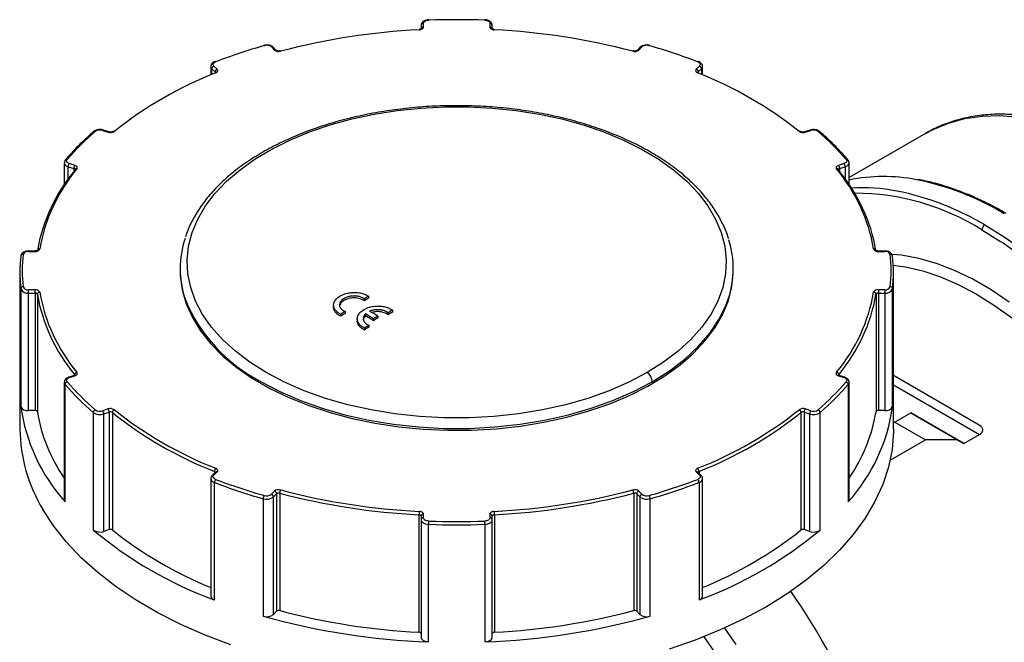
# Model space of a CAD drawing. Header units: inches. Extents: x 0 to 44, y 0 to 34.
# Tile 6 of 7: x 32.3 to 37.2, y 27.1 to 30.2. Entities that reach past the tile are written whole.
import ezdxf

# ---------------------------------------------------------------- set-up
doc = ezdxf.new("R2010")
doc.units = ezdxf.units.IN
doc.header["$LTSCALE"] = 4
doc.header["$MEASUREMENT"] = 0

msp = doc.modelspace()

# ---------------------------------------------------------------- linework, layer by layer
for p, q in [((34.2917, 30.1969), (34.2917, 30.1801)), ((34.3035, 30.1883), (34.3035, 30.2065)), ((34.6342, 30.2065), (34.6342, 30.1883)), ((34.646, 30.1803), (34.646, 30.1969)), ((33.5459, 30.0893), (33.5617, 30.0735)), ((33.57, 30.0722), (33.5542, 30.088)), ((33.5699, 30.0724), (33.57, 30.0722)), ((35.3835, 30.088), (35.3677, 30.0722)), ((35.3678, 30.0723), (35.3677, 30.0722)), ((35.376, 30.0735), (35.3918, 30.0893)), ((33.244, 29.9922), (33.244, 29.95)), ((33.2492, 29.9808), (33.265, 29.965)), ((33.2492, 29.9522), (33.2492, 29.9808)), ((33.2753, 29.9781), (33.2595, 29.9938)), ((35.6782, 29.9938), (35.6624, 29.9781)), ((35.6727, 29.965), (35.6885, 29.9808)), ((35.6885, 29.9808), (35.6885, 29.9522)), ((35.6937, 29.95), (35.6937, 29.9922)), ((33.265, 29.965), (33.265, 29.9617)), ((35.6727, 29.965), (35.6727, 29.9619)), ((32.7049, 29.6737), (32.7322, 29.6646)), ((32.7359, 29.6661), (32.7086, 29.6752)), ((36.2291, 29.6752), (36.2018, 29.6661)), ((36.2055, 29.6646), (36.2329, 29.6737)), ((36.8041, 29.6584), (36.4238, 29.4389)), ((32.5139, 29.5125), (32.5139, 29.4045)), ((32.5336, 29.4928), (32.561, 29.4837)), ((32.5336, 29.4327), (32.5336, 29.4928)), ((32.5669, 29.4992), (32.5395, 29.5083)), ((32.561, 29.4837), (32.561, 29.4689)), ((36.3982, 29.5083), (36.3709, 29.4992)), ((36.3768, 29.4837), (36.4041, 29.4928)), ((36.3768, 29.4837), (36.3768, 29.4689)), ((36.4041, 29.4928), (36.4041, 29.4327)), ((36.4238, 29.4045), (36.4238, 29.5125)), ((32.5673, 29.4794), (32.5673, 29.4794)), ((36.3704, 29.4794), (36.3705, 29.4793)), ((37.0857, 29.1787), (37.1789, 29.1212)), ((32.2973, 29.0478), (32.2958, 29.0301)), ((32.3681, 29.0731), (32.3365, 29.0731)), ((32.3365, 29.0731), (32.3365, 29.071)), ((32.3365, 29.071), (32.3681, 29.071)), ((32.3681, 29.0731), (32.3681, 29.071)), ((36.6012, 29.0731), (36.5696, 29.0731)), ((36.5696, 29.071), (36.5696, 29.0731)), ((36.5696, 29.071), (36.6012, 29.071)), ((36.6012, 29.071), (36.6012, 29.0731)), ((32.2927, 28.9659), (32.2927, 28.1879)), ((33.0909, 28.9848), (33.0909, 28.9755)), ((35.8468, 28.9755), (35.8468, 28.9848)), ((36.645, 28.1879), (36.645, 28.9659)), ((32.2972, 28.8849), (32.2972, 28.2998)), ((32.3681, 28.8801), (32.3365, 28.8801)), ((32.3365, 28.8636), (32.3365, 28.8801)), ((32.3365, 28.8636), (32.3681, 28.8636)), ((32.3365, 28.2785), (32.3365, 28.8636)), ((32.3681, 28.8636), (32.3681, 28.8801)), ((32.3681, 28.8636), (32.3681, 28.2785)), ((32.3798, 28.8574), (32.3798, 28.2723)), ((34.03, 28.8476), (34.03, 28.8379)), ((36.5579, 28.8574), (36.5579, 28.2723)), ((36.6012, 28.8801), (36.5696, 28.8801)), ((36.5696, 28.8801), (36.5696, 28.8636)), ((36.5696, 28.8636), (36.6012, 28.8636)), ((36.5696, 28.8636), (36.5696, 28.2785)), ((36.6012, 28.8801), (36.6012, 28.8636)), ((36.6012, 28.8636), (36.6012, 28.2785)), ((36.6405, 28.2998), (36.6405, 28.8849)), ((33.8554, 28.8034), (33.8554, 28.7916)), ((34.009, 28.8342), (34.009, 28.8245)), ((33.8915, 28.7583), (33.8915, 28.7486)), ((33.9126, 28.772), (33.9126, 28.7624)), ((34.0141, 28.7596), (34.0141, 28.75)), ((34.0756, 28.7493), (34.0756, 28.7396)), ((34.1273, 28.7653), (34.1273, 28.7556)), ((34.1484, 28.7786), (34.1484, 28.769)), ((33.9737, 28.7354), (33.9737, 28.7233)), ((34.0309, 28.7031), (34.0309, 28.6934)), ((34.0548, 28.7358), (34.0548, 28.7261)), ((34.0099, 28.6894), (34.0099, 28.6797)), ((32.5631, 28.4534), (32.5358, 28.4442)), ((32.5395, 28.4427), (32.5669, 28.4518)), ((32.5658, 28.4568), (32.5658, 28.4546)), ((36.3709, 28.4518), (36.3982, 28.4427)), ((36.3719, 28.4568), (36.3719, 28.4545)), ((36.4019, 28.4442), (36.3746, 28.4534)), ((36.3746, 28.4534), (36.3747, 28.4533)), ((37.0719, 28.2064), (36.645, 28.4529)), ((32.5139, 28.4193), (32.5139, 27.8342)), ((32.518, 27.8241), (32.518, 28.4092)), ((36.4197, 28.4092), (36.4197, 27.8241)), ((36.4238, 27.8342), (36.4238, 28.4193)), ((36.645, 28.4074), (37.0742, 28.1596)), ((32.3681, 28.2785), (32.3365, 28.2785)), ((32.6583, 28.2689), (32.6583, 27.6838)), ((32.7322, 28.2865), (32.7049, 28.2773)), ((32.7108, 28.2618), (32.7381, 28.2709)), ((32.7108, 27.6767), (32.7108, 28.2618)), ((32.7381, 28.2709), (32.7381, 27.6858)), ((32.7537, 28.2689), (32.7537, 27.6839)), ((36.184, 28.2689), (36.184, 27.6839)), ((36.1996, 28.2709), (36.227, 28.2618)), ((36.1996, 28.2709), (36.1996, 27.6858)), ((36.2329, 28.2773), (36.2055, 28.2865)), ((36.227, 28.2618), (36.227, 27.6767)), ((36.2794, 27.6838), (36.2794, 28.2689)), ((36.6012, 28.2785), (36.5696, 28.2785)), ((36.645, 28.2172), (36.7311, 28.2668)), ((36.9641, 28.1322), (36.731, 28.2668)), ((36.7311, 28.2668), (36.9955, 28.1141)), ((36.6523, 28.2214), (36.8045, 28.1335)), ((36.9955, 28.1141), (37.0742, 28.1596)), ((36.6281, 28.0316), (36.8045, 28.1335)), ((36.9955, 28.1141), (36.9641, 28.1322)), ((33.2669, 27.9717), (33.2511, 27.9559)), ((33.2595, 27.9572), (33.2753, 27.973)), ((33.2616, 27.9757), (33.2616, 27.9664)), ((33.267, 27.9718), (33.2669, 27.9717)), ((35.6624, 27.973), (35.6782, 27.9572)), ((35.6866, 27.9559), (35.6708, 27.9717)), ((35.6708, 27.9717), (35.6708, 27.9716)), ((35.6761, 27.9757), (35.6761, 27.9664)), ((33.244, 27.9396), (33.244, 27.3545)), ((33.2615, 27.3356), (33.2615, 27.9207)), ((35.6762, 27.9207), (35.6762, 27.3356)), ((35.6937, 27.3545), (35.6937, 27.9396)), ((33.5617, 27.8775), (33.5459, 27.8617)), ((33.5561, 27.8487), (33.5719, 27.8645)), ((33.5719, 27.8645), (33.5719, 27.2794)), ((33.5871, 27.8672), (33.5871, 27.2822)), ((35.3506, 27.8672), (35.3506, 27.2822)), ((35.3658, 27.8645), (35.3816, 27.8487)), ((35.3658, 27.8645), (35.3658, 27.2794)), ((35.3918, 27.8617), (35.376, 27.8775)), ((33.5046, 27.8397), (33.5046, 27.2546)), ((33.5561, 27.2636), (33.5561, 27.8487)), ((35.3816, 27.8487), (35.3816, 27.2636)), ((35.4331, 27.2546), (35.4331, 27.8397)), ((34.2809, 27.7599), (34.2809, 27.1748)), ((34.2917, 27.7531), (34.2917, 27.7349)), ((34.2917, 27.7349), (34.2917, 27.1498)), ((34.3035, 27.7445), (34.3035, 27.7628)), ((34.6342, 27.7628), (34.6342, 27.7445)), ((34.646, 27.7349), (34.646, 27.7531)), ((34.646, 27.1498), (34.646, 27.7349)), ((34.6568, 27.7599), (34.6568, 27.1748)), ((32.7381, 27.6858), (32.7108, 27.6767)), ((34.3285, 27.1271), (34.3285, 27.7122)), ((34.6092, 27.7122), (34.6092, 27.1271)), ((36.227, 27.6767), (36.1996, 27.6858)), ((33.5719, 27.2794), (33.5561, 27.2636)), ((35.3816, 27.2636), (35.3658, 27.2794))]:
    msp.add_line(p, q)
at = {"flags": 128}
for points in [[(34.3035, 30.2065), (34.304, 30.2095), (34.3054, 30.2123), (34.3078, 30.215), (34.311, 30.2174), (34.3148, 30.2194), (34.3193, 30.2209), (34.3242, 30.2219), (34.3293, 30.2224)], [(34.6084, 30.2224), (34.6135, 30.2219), (34.6184, 30.2209), (34.6229, 30.2194), (34.6268, 30.2174), (34.6299, 30.215), (34.6323, 30.2123), (34.6337, 30.2095), (34.6342, 30.2065)], [(34.282, 30.1747), (34.2818, 30.1758), (34.2816, 30.1765), (34.2814, 30.1768), (34.2814, 30.1768)], [(34.282, 30.1747), (34.2863, 30.1751), (34.2904, 30.176), (34.2941, 30.1774), (34.2973, 30.1791), (34.2999, 30.1811), (34.3019, 30.1833), (34.3031, 30.1857), (34.3035, 30.1883)], [(34.6342, 30.1883), (34.6346, 30.1857), (34.6358, 30.1833), (34.6378, 30.1811), (34.6404, 30.1791), (34.6436, 30.1774), (34.6473, 30.176), (34.6514, 30.1751), (34.6557, 30.1747)], [(34.6557, 30.1747), (34.6559, 30.1758), (34.6561, 30.1765), (34.6563, 30.1768), (34.6563, 30.1768)], [(33.5921, 30.068), (33.5911, 30.069), (33.5902, 30.0696), (33.5893, 30.0698), (33.589, 30.0697)], [(35.3457, 30.068), (35.3466, 30.069), (35.3476, 30.0696), (35.3484, 30.0698), (35.3487, 30.0697)], [(33.2595, 29.9938), (33.2573, 29.9966), (33.2561, 29.9995), (33.2558, 30.0025), (33.2565, 30.0054), (33.2582, 30.0083), (33.2607, 30.0109), (33.264, 30.0132), (33.268, 30.015)], [(33.2684, 29.9601), (33.2717, 29.9617), (33.2745, 29.9637), (33.2766, 29.9659), (33.2779, 29.9683), (33.2784, 29.9708), (33.2782, 29.9733), (33.2771, 29.9758), (33.2753, 29.9781)], [(35.6624, 29.9781), (35.6606, 29.9758), (35.6596, 29.9733), (35.6593, 29.9708), (35.6598, 29.9683), (35.6612, 29.9659), (35.6632, 29.9637), (35.666, 29.9617), (35.6693, 29.9601)], [(35.6697, 30.015), (35.6737, 30.0132), (35.677, 30.0109), (35.6796, 30.0083), (35.6812, 30.0054), (35.6819, 30.0025), (35.6816, 29.9995), (35.6804, 29.9966), (35.6782, 29.9938)], [(33.5192, 28.4684), (33.4386, 28.5193), (33.3662, 28.5741), (33.3024, 28.6323), (33.2479, 28.6937), (33.2031, 28.7575), (33.1682, 28.8234), (33.1436, 28.8909), (33.1295, 28.9593), (33.1259, 29.0282), (33.133, 29.097), (33.1506, 29.1651), (33.1787, 29.2321), (33.2169, 29.2974), (33.265, 29.3605), (33.3227, 29.4208), (33.3894, 29.478), (33.4646, 29.5315), (33.5477, 29.5809), (33.6382, 29.6259), (33.7351, 29.6661), (33.8379, 29.7011), (33.9457, 29.7308), (34.0576, 29.7548), (34.1728, 29.7729), (34.2903, 29.7851), (34.4092, 29.7913), (34.5285, 29.7913), (34.6474, 29.7851), (34.7649, 29.7729), (34.8801, 29.7548), (34.992, 29.7308), (35.0998, 29.7011), (35.2026, 29.6661), (35.2996, 29.6259), (35.39, 29.5809), (35.4731, 29.5315), (35.5484, 29.478), (35.615, 29.4208), (35.6727, 29.3605), (35.7208, 29.2974), (35.759, 29.2321), (35.7871, 29.1651), (35.8047, 29.097), (35.8118, 29.0282), (35.8082, 28.9593), (35.7941, 28.8909), (35.7695, 28.8234), (35.7347, 28.7575), (35.6898, 28.6937), (35.6353, 28.6323), (35.5716, 28.5741), (35.4991, 28.5193), (35.4185, 28.4684)], [(36.8041, 29.6584), (36.8427, 29.679), (36.9193, 29.7105), (37.0005, 29.7324), (37.086, 29.7446), (37.1753, 29.7471), (37.2678, 29.7399)], [(32.5395, 29.5083), (32.5353, 29.5101), (32.5317, 29.5122), (32.5289, 29.5147), (32.5269, 29.5175), (32.5259, 29.5204), (32.5258, 29.5234), (32.5267, 29.5264), (32.5286, 29.5292)], [(32.5765, 29.4817), (32.5779, 29.4841), (32.5786, 29.4865), (32.5785, 29.4891), (32.5776, 29.4915), (32.5759, 29.4938), (32.5735, 29.4959), (32.5704, 29.4978), (32.5669, 29.4992)], [(36.3709, 29.4992), (36.3673, 29.4978), (36.3642, 29.4959), (36.3618, 29.4938), (36.3601, 29.4915), (36.3592, 29.4891), (36.3591, 29.4865), (36.3598, 29.4841), (36.3612, 29.4817)], [(36.4091, 29.5292), (36.411, 29.5264), (36.4119, 29.5234), (36.4118, 29.5204), (36.4108, 29.5175), (36.4088, 29.5147), (36.406, 29.5122), (36.4024, 29.5101), (36.3982, 29.5083)], [(37.0996, 29.2028), (37.201, 29.1399), (37.3019, 29.0685), (37.4016, 28.9892), (37.4997, 28.9023), (37.5954, 28.8082), (37.6885, 28.7077), (37.7782, 28.6011), (37.8641, 28.4892), (37.9458, 28.3724), (38.0227, 28.2516), (38.0945, 28.1273), (38.1607, 28.0002), (38.221, 27.8711), (38.2749, 27.7407), (38.3224, 27.6097), (38.363, 27.4789), (38.3965, 27.3489), (38.4227, 27.2205), (38.4416, 27.0945), (38.453, 26.9715), (38.4568, 26.8522)], [(37.1789, 29.1212), (37.1861, 29.1164), (37.2859, 29.0458), (37.3846, 28.9673), (37.4816, 28.8812), (37.5764, 28.7882), (37.6685, 28.6886), (37.7573, 28.5832), (37.8424, 28.4724), (37.9232, 28.3568), (37.9993, 28.2372), (38.0704, 28.1142), (38.1359, 27.9884), (38.1955, 27.8607), (38.249, 27.7316), (38.2959, 27.602), (38.3361, 27.4725), (38.3693, 27.3438), (38.3953, 27.2168), (38.4139, 27.092), (38.4173, 27.0627)], [(37.2219, 28.8187), (37.1312, 28.8797), (37.0402, 28.9322), (36.9495, 28.976), (36.8597, 29.0106), (36.7714, 29.0359), (36.6853, 29.0517), (36.6375, 29.0564)], [(36.6441, 29.0026), (36.7044, 28.9942), (36.7906, 28.9743), (36.8786, 28.945), (36.9679, 28.9064), (37.0579, 28.8588), (37.1478, 28.8026), (37.2371, 28.7381)], [(33.0909, 28.9755), (33.0917, 28.9491), (33.1011, 28.879), (33.1212, 28.8095), (33.1519, 28.7414), (33.1929, 28.6752), (33.2439, 28.6112), (33.3044, 28.5502), (33.3741, 28.4924), (33.4523, 28.4385), (33.5385, 28.3887), (33.632, 28.3435), (33.7321, 28.3033), (33.8379, 28.2683), (33.9486, 28.2389), (34.0634, 28.2153), (34.1814, 28.1975), (34.3016, 28.1859), (34.4231, 28.1805), (34.545, 28.1813), (34.6663, 28.1882), (34.7861, 28.2014), (34.9034, 28.2206), (35.0172, 28.2457), (35.1268, 28.2766), (35.2312, 28.3129), (35.3297, 28.3544), (35.4214, 28.4007), (35.5057, 28.4516), (35.5818, 28.5065), (35.6493, 28.5651), (35.7075, 28.627), (35.756, 28.6915), (35.7945, 28.7583), (35.8225, 28.8268), (35.84, 28.8964), (35.8467, 28.9667), (35.8468, 28.9755)], [(32.2959, 28.8979), (32.2961, 28.895), (32.2972, 28.8849)], [(35.4432, 28.4223), (35.529, 28.4766), (35.6057, 28.5352), (35.6727, 28.5977), (35.7294, 28.6634), (35.7754, 28.732), (35.8102, 28.8026), (35.8217, 28.8337)], [(32.5669, 28.4518), (32.5704, 28.4533), (32.5735, 28.4551), (32.5759, 28.4572), (32.5776, 28.4595), (32.5785, 28.462), (32.5786, 28.4645), (32.5779, 28.467), (32.5765, 28.4693)], [(35.4185, 28.4684), (35.3269, 28.4202), (35.2279, 28.377), (35.1224, 28.3393), (35.0113, 28.3074), (34.8957, 28.2816), (34.7763, 28.262), (34.6544, 28.2488), (34.5309, 28.2422), (34.4068, 28.2422), (34.2833, 28.2488), (34.1614, 28.262), (34.042, 28.2816), (33.9264, 28.3074), (33.8153, 28.3393), (33.7098, 28.377), (33.6108, 28.4202), (33.5192, 28.4684)], [(36.3612, 28.4693), (36.3598, 28.467), (36.3591, 28.4645), (36.3592, 28.462), (36.3601, 28.4595), (36.3618, 28.4572), (36.3642, 28.4551), (36.3673, 28.4533), (36.3709, 28.4518)], [(32.5286, 28.4219), (32.5267, 28.4247), (32.5258, 28.4276), (32.5259, 28.4306), (32.5269, 28.4335), (32.5289, 28.4363), (32.5317, 28.4388), (32.5353, 28.441), (32.5395, 28.4427)], [(33.4945, 28.4223), (33.5886, 28.3728), (33.6901, 28.3285), (33.7983, 28.2898), (33.9123, 28.2571), (34.031, 28.2305), (34.1534, 28.2104), (34.2785, 28.1969), (34.4052, 28.1901), (34.5325, 28.1901), (34.6592, 28.1969), (34.7843, 28.2104), (34.9068, 28.2305), (35.0254, 28.2571), (35.1394, 28.2898), (35.2476, 28.3285), (35.3492, 28.3728), (35.4432, 28.4223)], [(36.3982, 28.4427), (36.4024, 28.441), (36.406, 28.4388), (36.4088, 28.4363), (36.4108, 28.4335), (36.4118, 28.4306), (36.4119, 28.4276), (36.411, 28.4247), (36.4091, 28.4219)], [(36.645, 28.1879), (36.6449, 28.1728), (36.6377, 28.0849), (36.6199, 27.9974), (36.5915, 27.911), (36.5527, 27.8258), (36.5037, 27.7425), (36.4446, 27.6613), (36.3759, 27.5827), (36.2978, 27.5071), (36.2108, 27.4349), (36.1151, 27.3663), (36.0115, 27.3018), (35.9002, 27.2416), (35.7819, 27.1861), (35.6571, 27.1354), (35.5266, 27.09)], [(33.2753, 27.973), (33.2771, 27.9753), (33.2782, 27.9777), (33.2784, 27.9802), (33.2779, 27.9827), (33.2766, 27.9851), (33.2745, 27.9873), (33.2717, 27.9893), (33.2684, 27.9909)], [(35.6693, 27.9909), (35.666, 27.9893), (35.6632, 27.9873), (35.6612, 27.9851), (35.6598, 27.9827), (35.6593, 27.9802), (35.6596, 27.9777), (35.6606, 27.9753), (35.6624, 27.973)], [(33.268, 27.936), (33.264, 27.9379), (33.2607, 27.9402), (33.2582, 27.9428), (33.2565, 27.9456), (33.2558, 27.9486), (33.2561, 27.9515), (33.2573, 27.9545), (33.2595, 27.9572)], [(35.6782, 27.9572), (35.6804, 27.9545), (35.6816, 27.9515), (35.6819, 27.9486), (35.6812, 27.9456), (35.6796, 27.9428), (35.677, 27.9402), (35.6737, 27.9379), (35.6697, 27.936)], [(33.3432, 27.1127), (33.2155, 27.1609), (33.094, 27.2141), (32.9793, 27.272), (32.8719, 27.3345), (32.7723, 27.4012), (32.681, 27.4717), (32.5985, 27.5457), (32.5252, 27.6229), (32.4614, 27.7028), (32.4075, 27.7852)], [(34.3035, 27.7628), (34.3031, 27.7653), (34.3019, 27.7677), (34.2999, 27.77), (34.2973, 27.772), (34.2941, 27.7737), (34.2904, 27.775), (34.2863, 27.7759), (34.282, 27.7763)], [(34.6557, 27.7763), (34.6514, 27.7759), (34.6473, 27.775), (34.6436, 27.7737), (34.6404, 27.772), (34.6378, 27.77), (34.6358, 27.7677), (34.6346, 27.7653), (34.6342, 27.7628)], [(34.2809, 27.7599), (34.2831, 27.7597), (34.2851, 27.7592), (34.287, 27.7586), (34.2886, 27.7577), (34.2899, 27.7567), (34.2909, 27.7556), (34.2915, 27.7544), (34.2917, 27.7531)], [(34.2917, 27.7349), (34.2924, 27.7306), (34.2944, 27.7265), (34.2978, 27.7227), (34.3023, 27.7193), (34.3079, 27.7165), (34.3143, 27.7143), (34.3212, 27.7129), (34.3285, 27.7122)], [(34.3293, 27.7286), (34.3242, 27.7291), (34.3193, 27.7301), (34.3148, 27.7317), (34.311, 27.7336), (34.3078, 27.736), (34.3054, 27.7387), (34.304, 27.7415), (34.3035, 27.7445)], [(34.6342, 27.7445), (34.6337, 27.7415), (34.6323, 27.7387), (34.6299, 27.736), (34.6268, 27.7336), (34.6229, 27.7317), (34.6184, 27.7301), (34.6135, 27.7291), (34.6084, 27.7286)], [(34.6092, 27.7122), (34.6165, 27.7129), (34.6235, 27.7143), (34.6298, 27.7165), (34.6354, 27.7193), (34.6399, 27.7227), (34.6433, 27.7265), (34.6453, 27.7306), (34.646, 27.7349)], [(34.646, 27.7531), (34.6462, 27.7544), (34.6468, 27.7556), (34.6478, 27.7567), (34.6491, 27.7577), (34.6507, 27.7586), (34.6526, 27.7592), (34.6546, 27.7597), (34.6568, 27.7599)], [(35.8037, 27.1957), (35.8594, 27.1144)], [(34.2917, 27.168), (34.2915, 27.1693), (34.2909, 27.1705), (34.2899, 27.1716), (34.2886, 27.1726), (34.287, 27.1735), (34.2851, 27.1741), (34.2831, 27.1746), (34.2809, 27.1748)], [(34.2917, 27.1498), (34.2924, 27.1455), (34.2944, 27.1414), (34.2978, 27.1376), (34.3023, 27.1343), (34.3079, 27.1314), (34.3143, 27.1292), (34.3212, 27.1278), (34.3285, 27.1271)], [(34.6092, 27.1271), (34.6165, 27.1278), (34.6235, 27.1292), (34.6298, 27.1314), (34.6354, 27.1343), (34.6399, 27.1376), (34.6433, 27.1414), (34.6453, 27.1455), (34.646, 27.1498)], [(34.6568, 27.1748), (34.6546, 27.1746), (34.6526, 27.1741), (34.6507, 27.1735), (34.6491, 27.1726), (34.6478, 27.1716), (34.6468, 27.1705), (34.6462, 27.1693), (34.646, 27.168)], [(35.749, 27.0862), (35.7016, 27.1526)]]:
    msp.add_lwpolyline(points, dxfattribs=at)
for centre, radius, start, end in [((34.3254, 30.2227), 0.00385, 354.9186, 28.1373), ((34.4689, 26.4788), 3.7462, 87.8648, 92.1352), ((34.6123, 30.2227), 0.00385, 151.8579, 185.0846), ((34.447, 26.8243), 3.3544, 92.8199, 104.7662), ((34.3025, 30.1956), 0.0109, 84.8174, 173.6487), ((34.3025, 30.1774), 0.0109, 84.8174, 173.6487), ((34.6352, 30.1956), 0.0109, 6.3513, 95.1826), ((34.6351, 30.1771), 0.0112, 16.2799, 94.4448), ((34.4907, 26.8243), 3.3544, 75.2338, 87.1801), ((34.2892, 27.3543), 2.8499, 105.8707, 110.9954), ((33.5069, 30.094), 0.00336, 29.1011, 95.1694), ((33.5218, 30.0582), 0.0393, 52.3429, 107.8236), ((33.549, 30.082), 0.00794, 49.0422, 113.368), ((33.5648, 30.0662), 0.008, 50.9715, 113.235), ((33.5822, 30.1001), 0.0336, 232.2701, 287.0118), ((35.3555, 30.1001), 0.0336, 252.9882, 307.7299), ((35.3729, 30.0662), 0.00798, 66.74, 129.3878), ((35.3887, 30.082), 0.00794, 66.632, 130.9578), ((35.4159, 30.0582), 0.0393, 72.1764, 127.6571), ((35.4309, 30.094), 0.00336, 84.8173, 150.9015), ((34.6486, 27.3543), 2.8499, 69.0046, 74.1293), ((33.26, 29.9927), 0.0161, 182.2484, 227.8191), ((33.2642, 29.9796), 0.015, 108.3694, 175.4659), ((33.2648, 30.0122), 0.00429, 40.6613, 103.3942), ((33.28, 29.9638), 0.015, 108.3694, 175.4659), ((35.6577, 29.9638), 0.015, 4.5341, 71.6306), ((35.6729, 30.0122), 0.00429, 76.6021, 139.3392), ((35.6735, 29.9796), 0.015, 4.5341, 71.6306), ((35.6776, 29.9928), 0.0162, 312.2285, 356.7509), ((33.9845, 28.1365), 1.9592, 111.4379, 128.5567), ((33.2651, 29.957), 0.00449, 42.6527, 104.8437), ((33.2618, 29.9614), 0.00484, 2.2873, 47.7778), ((35.6726, 29.9571), 0.0044, 72.3138, 137.7036), ((34.9532, 28.1365), 1.9592, 51.4433, 68.5621), ((35.6759, 29.9614), 0.00482, 132.1904, 178.4016), ((33.533, 28.6642), 1.3255, 130.7271, 139.2667), ((32.6649, 29.6619), 0.00754, 64.3029, 126.2304), ((32.6913, 29.6353), 0.0406, 70.5724, 124.7915), ((32.708, 29.6715), 0.0038, 80.512, 144.8229), ((32.7438, 29.6977), 0.0352, 250.7415, 303.7613), ((32.7353, 29.6624), 0.00382, 80.9845, 144.7463), ((32.76, 29.6619), 0.00737, 63.1767, 123.3924), ((36.1777, 29.6622), 0.00718, 54.5877, 117.636), ((36.1939, 29.6977), 0.0352, 236.2387, 289.2585), ((36.2024, 29.6624), 0.00381, 35.2012, 99.3389), ((36.2297, 29.6715), 0.0038, 35.1807, 99.4659), ((36.2464, 29.6353), 0.0406, 55.2085, 109.4276), ((36.2729, 29.6621), 0.00739, 53.1255, 116.3921), ((35.4047, 28.6642), 1.3255, 40.7333, 49.2729), ((32.5256, 29.5214), 0.00836, 69.0385, 135.7142), ((36.4121, 29.5214), 0.00836, 44.3454, 110.9576), ((33.227, 28.9377), 0.848, 140.0963, 170.1068), ((32.5376, 29.5165), 0.0241, 189.7816, 260.319), ((32.5581, 29.4924), 0.0245, 139.3605, 179.0461), ((32.5854, 29.4833), 0.0245, 139.3605, 179.0461), ((32.5593, 29.4759), 0.00796, 20.5406, 78.0229), ((32.5736, 29.4736), 0.00856, 70.1017, 137.4767), ((36.3641, 29.4736), 0.00856, 42.4312, 109.9042), ((35.7107, 28.9377), 0.848, 9.8932, 39.9037), ((36.3523, 29.4833), 0.0245, 0.9539, 40.6395), ((36.3786, 29.4757), 0.00821, 102.9341, 158.5024), ((36.3796, 29.4924), 0.0245, 0.9539, 40.6395), ((36.4001, 29.5165), 0.0241, 279.6516, 350.4371), ((33.22, 28.9278), 0.8528, 140.0963, 170.1068), ((32.5729, 29.475), 0.00711, 142.1128, 181.2187), ((36.3648, 29.475), 0.00711, 358.7835, 37.7873), ((35.7177, 28.9278), 0.8528, 9.8932, 39.9037), ((36.596, 28.6045), 0.8395, 78.8015, 101.836), ((36.4933, 28.4819), 0.9057, 79.2888, 93.6178), ((36.4884, 28.0743), 1.3805, 59.1126, 78.6928), ((36.4464, 28.1492), 1.2119, 58.1609, 89.7611), ((36.3909, 28.0181), 1.3805, 59.1126, 78.6928), ((37.1159, 29.1773), 0.0303, 122.6055, 177.3945), ((33.5616, 28.9848), 0.4706, 161.2656, 198.637), ((35.3766, 28.9847), 0.4701, 341.2604, 17.7724), ((32.3076, 29.0458), 0.0104, 82.1435, 173.8319), ((33.0275, 28.9755), 0.7231, 173.6019, 186.3981), ((32.3323, 29.0459), 0.0254, 80.5031, 156.3402), ((32.3716, 29.0929), 0.0222, 261.0159, 334.6243), ((32.3901, 29.0729), 0.0106, 81.9087, 162.374), ((36.5476, 29.0729), 0.0106, 17.6051, 98.0929), ((36.5662, 29.0929), 0.0222, 205.3757, 278.9841), ((36.6054, 29.0459), 0.0254, 23.6598, 99.4969), ((36.6301, 29.0458), 0.0104, 6.1681, 97.8565), ((35.9102, 28.9755), 0.7231, 353.6019, 6.3981), ((35.918, 28.9659), 0.727, 353.6019, 6.3981), ((33.02, 28.9659), 0.7274, 180.004, 185.3618), ((32.3085, 28.8836), 0.0114, 87.5152, 173.582), ((32.3323, 28.9051), 0.0254, 203.6598, 279.4969), ((36.6054, 28.9051), 0.0254, 260.5031, 336.3402), ((36.6292, 28.8836), 0.0114, 6.418, 92.4848), ((32.3305, 28.8994), 0.0363, 203.6598, 279.4969), ((32.3716, 28.8581), 0.0222, 25.3757, 98.9841), ((32.3698, 28.8526), 0.0111, 25.3757, 98.9841), ((32.3913, 28.8561), 0.0115, 88.5768, 173.5849), ((33.22, 29.0039), 0.8528, 189.8932, 219.9037), ((33.227, 29.0133), 0.848, 189.8932, 219.9037), ((40.4696, 18.708), 12.0116, 122.41921, 122.53812), ((35.7107, 29.0133), 0.848, 320.0963, 350.1068), ((35.7177, 29.0039), 0.8528, 320.0963, 350.1068), ((36.5662, 28.8581), 0.0222, 81.0159, 154.6243), ((36.5464, 28.8561), 0.0115, 6.4151, 91.4232), ((36.5679, 28.8526), 0.0111, 81.0159, 154.6243), ((36.6072, 28.8994), 0.0363, 260.5031, 336.3402), ((33.8653, 29.1432), 0.8107, 202.3895, 242.7791), ((40.4641, 18.708), 12.0005, 122.42158, 122.5406), ((40.5999, 18.5059), 12.252, 123.08003, 123.19748), ((40.5943, 18.5059), 12.2409, 123.08302, 123.20058), ((28.3453, 19.0399), 11.252, 59.50837, 59.74815), ((28.3509, 19.0399), 11.2409, 59.50788, 59.74789), ((28.3654, 19.052), 11.2536, 59.50844, 59.74819), ((40.6385, 18.5466), 12.1312, 122.75119, 122.86852), ((40.5876, 18.6397), 12.0109, 122.41936, 122.53828), ((40.582, 18.6397), 11.9998, 122.42173, 122.54076), ((40.7178, 18.4376), 12.2513, 123.08022, 123.19768), ((40.633, 18.5466), 12.1201, 122.75388, 122.87132), ((40.7123, 18.4376), 12.2402, 123.08322, 123.20078), ((32.5637, 28.4496), 0.0038, 35.1828, 99.4527), ((32.5799, 28.4556), 0.0142, 103.9636, 174.8696), ((32.5624, 28.4539), 0.00449, 0.8785, 40.8715), ((35.382, 28.4192), 0.0613, 2.8426, 53.3848), ((36.3578, 28.4556), 0.0142, 5.1304, 76.0364), ((36.3754, 28.4539), 0.0045, 139.1674, 178.0687), ((36.374, 28.4496), 0.0038, 80.5473, 144.8172), ((32.5291, 28.4196), 0.0152, 181.2857, 222.9135), ((32.5323, 28.4079), 0.0144, 105.1796, 175.03), ((33.5279, 29.2788), 1.3327, 220.7333, 229.2729), ((33.533, 29.2868), 1.3255, 220.7333, 229.2729), ((32.5364, 28.4405), 0.0038, 35.1737, 99.5091), ((35.4047, 29.2868), 1.3255, 310.7271, 319.2667), ((35.4099, 29.2788), 1.3327, 310.7271, 319.2667), ((36.4013, 28.4405), 0.0038, 80.5042, 144.8242), ((36.4054, 28.4079), 0.0144, 4.97, 74.8204), ((36.4086, 28.4196), 0.0152, 317.0759, 358.9822), ((33.1768, 28.419), 0.8876, 187.7172, 222.0797), ((32.3305, 28.3144), 0.0363, 203.6598, 279.4969), ((32.3698, 28.2675), 0.0111, 25.3757, 98.9841), ((33.183, 28.4061), 0.8142, 189.456, 214.7379), ((32.6739, 28.2678), 0.0156, 111.6746, 175.9286), ((32.6914, 28.3166), 0.0581, 235.2085, 289.4276), ((32.6913, 28.3157), 0.0406, 235.2085, 289.4276), ((32.6863, 28.2614), 0.0245, 0.9539, 40.6395), ((32.7438, 28.2533), 0.0352, 56.2387, 109.2585), ((32.7136, 28.2705), 0.0245, 0.9539, 40.6395), ((32.7439, 28.2543), 0.0176, 56.2387, 109.2585), ((32.7696, 28.2679), 0.0159, 112.9982, 176.1141), ((33.9817, 29.8097), 1.9703, 231.4433, 248.5621), ((33.9845, 29.8146), 1.9592, 231.4433, 248.5621), ((34.9532, 29.8146), 1.9592, 291.4379, 308.5567), ((34.956, 29.8097), 1.9703, 291.4379, 308.5567), ((36.1939, 28.2533), 0.0352, 70.7415, 123.7613), ((36.1682, 28.2679), 0.0159, 3.8859, 67.0018), ((36.1938, 28.2543), 0.0176, 70.7415, 123.7613), ((36.2241, 28.2705), 0.0245, 139.3605, 179.0461), ((36.2515, 28.2614), 0.0245, 139.3605, 179.0461), ((36.2463, 28.3166), 0.0581, 250.5724, 304.7915), ((36.2464, 28.3157), 0.0406, 250.5724, 304.7915), ((36.2638, 28.2678), 0.0156, 4.0714, 68.3254), ((35.7609, 28.419), 0.8876, 317.9203, 352.2828), ((35.7415, 28.4114), 0.8282, 325.4785, 350.3276), ((36.5679, 28.2675), 0.0111, 81.0159, 154.6243), ((36.6072, 28.3144), 0.0363, 260.5031, 336.3402), ((33.086, 28.1964), 0.7933, 180.6132, 211.2206), ((33.2833, 27.9752), 0.0217, 133.3106, 178.5521), ((33.2596, 27.9686), 0.00736, 20.5594, 74.0155), ((33.2721, 27.9655), 0.00808, 67.28, 130.3099), ((35.6656, 27.9657), 0.00794, 49.0422, 113.368), ((35.6544, 27.9752), 0.0217, 1.4479, 46.6894), ((35.6783, 27.9685), 0.00759, 106.8793, 158.5458), ((33.2663, 27.9426), 0.0225, 186.9635, 257.7259), ((33.2564, 27.9497), 0.00808, 67.2771, 130.3561), ((33.2839, 27.9202), 0.0224, 134.976, 178.6999), ((34.2882, 30.5959), 2.8655, 249.0046, 254.1293), ((34.2892, 30.5967), 2.8499, 249.0046, 254.1293), ((34.6486, 30.5967), 2.8499, 285.8707, 290.9954), ((34.6495, 30.5959), 2.8655, 285.8707, 290.9954), ((35.6538, 27.9202), 0.0224, 1.3001, 45.024), ((35.6714, 27.9427), 0.0226, 282.3837, 352.1726), ((35.6814, 27.9499), 0.00794, 49.0496, 113.3675), ((33.5822, 27.8509), 0.0336, 72.9882, 127.7299), ((33.5569, 27.8633), 0.015, 4.5341, 71.6306), ((33.5822, 27.8512), 0.0168, 72.9882, 127.7299), ((33.6157, 27.867), 0.0286, 145.7315, 179.4403), ((34.4469, 31.1292), 3.3734, 255.2338, 267.1801), ((34.447, 31.1267), 3.3544, 255.2338, 267.1801), ((34.4907, 31.1267), 3.3544, 272.8199, 284.7662), ((34.4908, 31.1292), 3.3734, 272.8199, 284.7662), ((35.3555, 27.8509), 0.0336, 52.2701, 107.0118), ((35.322, 27.867), 0.0286, 0.5597, 34.2685), ((35.3555, 27.8512), 0.0168, 52.2701, 107.0118), ((35.3808, 27.8633), 0.015, 108.3694, 175.4659), ((32.5291, 27.8345), 0.0152, 181.1515, 222.9189), ((33.5318, 27.8393), 0.0273, 143.9114, 179.3404), ((33.5218, 27.8932), 0.0562, 252.1764, 307.6571), ((33.5218, 27.8929), 0.0393, 252.1764, 307.6571), ((33.5411, 27.8475), 0.015, 4.5341, 71.6306), ((35.3966, 27.8475), 0.015, 108.3694, 175.4659), ((35.4159, 27.8932), 0.0562, 232.3429, 287.8236), ((35.4159, 27.8929), 0.0393, 232.3429, 287.8236), ((35.4059, 27.8393), 0.0273, 0.6596, 36.0886), ((36.4086, 27.8345), 0.0152, 317.0811, 358.8485), ((34.4087, 27.7599), 0.1278, 172.6214, 180.0107), ((34.529, 27.7599), 0.1278, 359.9893, 7.3786), ((34.3025, 27.7519), 0.0109, 84.8174, 173.6487), ((34.3025, 27.7337), 0.0109, 84.8174, 173.6487), ((34.5058, 27.7122), 0.1773, 174.6876, 180.01), ((34.4689, 31.4722), 3.7462, 267.8648, 272.1352), ((34.4319, 27.7122), 0.1773, 359.99, 5.3124), ((34.6352, 27.7519), 0.0109, 6.3513, 95.1826), ((34.6352, 27.7337), 0.0109, 6.3513, 95.1826), ((33.9658, 29.2522), 2.0419, 230.1832, 249.8222), ((32.6914, 27.7315), 0.0581, 235.2085, 289.4276), ((32.7439, 27.6692), 0.0176, 56.2387, 109.2585), ((33.9762, 29.2166), 1.9606, 231.4231, 248.0688), ((34.4689, 31.4762), 3.7666, 267.8648, 272.1352), ((34.9719, 29.2522), 2.0419, 290.1778, 309.8168), ((34.9615, 29.2166), 1.9606, 291.9312, 308.5769), ((36.1938, 27.6692), 0.0176, 70.7415, 123.7613), ((36.2463, 27.7315), 0.0581, 250.5724, 304.7915), ((33.8675, 25.77), 2.7789, 19.8805, 35.3733), ((33.2664, 27.3577), 0.0226, 188.0712, 257.5851), ((35.6714, 27.3577), 0.0226, 282.4149, 351.9288), ((33.5822, 27.2661), 0.0168, 72.9882, 127.7299), ((34.4469, 30.5442), 3.3734, 255.2338, 267.1801), ((34.4908, 30.5442), 3.3734, 272.8199, 284.7662), ((35.3555, 27.2661), 0.0168, 52.2701, 107.0118), ((33.5218, 27.3081), 0.0562, 252.1764, 307.6571), ((34.4468, 30.619), 3.4938, 254.3542, 268.0597), ((34.4909, 30.619), 3.4938, 271.9403, 285.6458), ((35.4159, 27.3081), 0.0562, 232.3429, 287.8236)]:
    msp.add_arc(centre, radius, start, end)
msp.add_ellipse((36.7925, 27.4583), major_axis=(2.8226, -0.0001), ratio=0.239187, start_param=1.509969, end_param=1.566563)
for points, knots in [([(34.3288, 30.2245), (34.3255, 30.2242), (34.3171, 30.2235), (34.3055, 30.219), (34.2964, 30.2116), (34.2922, 30.2035), (34.2918, 30.1986), (34.2917, 30.1969)], [0, 0, 0, 0, 0.179547, 0.449137, 0.690759, 0.891843, 1, 1, 1, 1]), ([(34.646, 30.1969), (34.6456, 30.1999), (34.6448, 30.2061), (34.6389, 30.2139), (34.6299, 30.2201), (34.6192, 30.2237), (34.6116, 30.2243), (34.6089, 30.2245)], [0, 0, 0, 0, 0.192873, 0.381808, 0.596548, 0.851348, 1, 1, 1, 1]), ([(34.292, 30.1801), (34.292, 30.1801), (34.292, 30.1802), (34.2907, 30.1791), (34.2882, 30.178), (34.2848, 30.1771), (34.2824, 30.1769), (34.2814, 30.1768)], [0, 0, 0, 0, 0.15953, 0.369445, 0.587513, 0.824415, 1, 1, 1, 1]), ([(34.6563, 30.1768), (34.6548, 30.177), (34.6519, 30.1773), (34.6485, 30.1784), (34.6463, 30.1796), (34.6456, 30.1804), (34.6456, 30.1802), (34.6457, 30.1802)], [0, 0, 0, 0, 0.255617, 0.492369, 0.707959, 0.940037, 1, 1, 1, 1]), ([(33.5222, 30.0991), (33.5211, 30.0992), (33.5158, 30.0997), (33.5106, 30.0984), (33.5066, 30.0973)], [0, 0, 0, 0, 0.208141, 1, 1, 1, 1]), ([(33.5542, 30.088), (33.5518, 30.09), (33.5461, 30.0947), (33.5349, 30.0987), (33.5262, 30.099), (33.5222, 30.0991)], [0, 0, 0, 0, 0.295693, 0.682415, 1, 1, 1, 1]), ([(33.589, 30.0697), (33.5876, 30.0694), (33.5848, 30.0688), (33.5799, 30.0688), (33.5755, 30.0695), (33.5723, 30.0707), (33.5705, 30.0717), (33.5702, 30.0721), (33.57, 30.0722)], [0, 0, 0, 0, 0.185, 0.379557, 0.578599, 0.747882, 0.902873, 1, 1, 1, 1]), ([(35.3677, 30.0722), (35.3674, 30.072), (35.3669, 30.0715), (35.3644, 30.0702), (35.3608, 30.0692), (35.3563, 30.0687), (35.352, 30.069), (35.3496, 30.0695), (35.3487, 30.0697)], [0, 0, 0, 0, 0.156552, 0.315019, 0.485007, 0.671749, 0.869385, 1, 1, 1, 1]), ([(35.4139, 30.0989), (35.4114, 30.0989), (35.4039, 30.099), (35.3928, 30.0954), (35.3864, 30.0903), (35.3835, 30.088)], [0, 0, 0, 0, 0.2070792, 0.6379226, 1, 1, 1, 1]), ([(35.4312, 30.0973), (35.4279, 30.0981), (35.4223, 30.0996), (35.4164, 30.0991), (35.4139, 30.0989)], [0, 0, 0, 0, 0.57515, 1, 1, 1, 1]), ([(33.2638, 30.0164), (33.2608, 30.0151), (33.2542, 30.012), (33.2474, 30.0048), (33.2438, 29.9973), (33.2443, 29.9931), (33.2444, 29.9921)], [0, 0, 0, 0, 0.2762461, 0.6147995, 0.902931, 1, 1, 1, 1]), ([(35.6935, 29.9917), (35.6936, 29.9921), (35.6943, 29.9956), (35.6917, 30.0023), (35.6858, 30.01), (35.6792, 30.0143), (35.6748, 30.0161), (35.6739, 30.0164)], [0, 0, 0, 0, 0.041831, 0.32764, 0.603544, 0.922138, 1, 1, 1, 1]), ([(33.267, 29.9632), (33.2669, 29.9631), (33.2668, 29.963), (33.2655, 29.962), (33.2643, 29.9615), (33.264, 29.9614)], [0, 0, 0, 0, 0.403389, 0.841611, 1, 1, 1, 1]), ([(35.6737, 29.9614), (35.673, 29.9617), (35.6713, 29.9625), (35.6706, 29.9633), (35.6707, 29.9632), (35.6707, 29.9631)], [0, 0, 0, 0, 0.421515, 0.872581, 1, 1, 1, 1]), ([(35.8229, 29.136), (35.8229, 29.1363), (35.8173, 29.159), (35.7976, 29.2031), (35.7635, 29.2675), (35.7193, 29.3298), (35.6668, 29.3899), (35.6058, 29.4471), (35.5369, 29.5011), (35.4606, 29.5515), (35.3774, 29.5979), (35.288, 29.6401), (35.1931, 29.6777), (35.0932, 29.7104), (34.9891, 29.7383), (34.8814, 29.7609), (34.771, 29.7782), (34.6585, 29.7901), (34.5448, 29.7966), (34.4305, 29.7975), (34.3165, 29.7929), (34.2035, 29.7827), (34.0923, 29.7672), (33.9837, 29.7463), (33.8784, 29.7202), (33.777, 29.689), (33.6805, 29.6529), (33.5879, 29.6121), (33.5313, 29.581), (33.5027, 29.5653)], [0, 0, 0, 0, 0.000578, 0.03814, 0.075898, 0.113882, 0.152077, 0.190437, 0.228907, 0.267441, 0.306001, 0.344559, 0.383103, 0.421628, 0.460132, 0.498618, 0.537088, 0.575546, 0.613996, 0.652442, 0.690889, 0.729341, 0.7678, 0.806273, 0.844763, 0.883275, 0.921811, 0.960376, 1, 1, 1, 1]), ([(38.7035, 26.3693), (38.7116, 26.3737), (38.7434, 26.3908), (38.794, 26.429), (38.8546, 26.4835), (38.9093, 26.5461), (38.9583, 26.6158), (39.0012, 26.6926), (39.038, 26.7761), (39.0682, 26.8659), (39.0917, 26.9615), (39.1085, 27.0625), (39.1183, 27.1682), (39.1213, 27.2782), (39.1173, 27.3918), (39.1064, 27.5083), (39.0887, 27.6273), (39.0644, 27.7482), (39.0336, 27.8702), (38.9965, 27.993), (38.9532, 28.1157), (38.904, 28.238), (38.8491, 28.3591), (38.7889, 28.4785), (38.7236, 28.5956), (38.6535, 28.7098), (38.579, 28.8206), (38.5004, 28.9275), (38.4181, 29.0298), (38.3326, 29.1272), (38.2441, 29.2191), (38.1531, 29.305), (38.0601, 29.3846), (37.9654, 29.4574), (37.8696, 29.5231), (37.7729, 29.5812), (37.676, 29.6314), (37.5791, 29.6736), (37.483, 29.7072), (37.3879, 29.7322), (37.2945, 29.7483), (37.2034, 29.7554), (37.115, 29.7535), (37.03, 29.7426), (36.9489, 29.7227), (36.8732, 29.6955), (36.8271, 29.6706), (36.8049, 29.6586)], [0, 0, 0, 0, 0.007518, 0.029376, 0.051241, 0.073176, 0.095233, 0.117443, 0.139809, 0.162318, 0.184942, 0.207648, 0.230406, 0.253191, 0.275986, 0.298775, 0.321552, 0.344314, 0.367062, 0.389795, 0.412516, 0.435226, 0.457927, 0.480623, 0.503317, 0.52601, 0.548706, 0.571406, 0.594114, 0.616832, 0.639564, 0.662311, 0.685077, 0.707862, 0.730667, 0.753492, 0.776333, 0.799183, 0.822024, 0.844835, 0.867588, 0.89025, 0.912784, 0.935161, 0.957369, 0.979418, 1, 1, 1, 1]), ([(32.6873, 29.6775), (32.6863, 29.6776), (32.6801, 29.6777), (32.6702, 29.6747), (32.6635, 29.6701), (32.6604, 29.668)], [0, 0, 0, 0, 0.104545, 0.593278, 1, 1, 1, 1]), ([(32.7086, 29.6752), (32.7054, 29.6761), (32.6986, 29.6781), (32.6913, 29.6777), (32.6873, 29.6775)], [0, 0, 0, 0, 0.467533, 1, 1, 1, 1]), ([(36.2447, 29.6776), (36.2435, 29.6777), (36.238, 29.678), (36.233, 29.6764), (36.2291, 29.6752)], [0, 0, 0, 0, 0.2360425, 1, 1, 1, 1]), ([(36.2773, 29.668), (36.2747, 29.6698), (36.2687, 29.6742), (36.2572, 29.6777), (36.2485, 29.6776), (36.2447, 29.6776)], [0, 0, 0, 0, 0.294434, 0.692805, 1, 1, 1, 1]), ([(32.6604, 29.668), (32.6466, 29.6558), (32.6066, 29.6203), (32.5599, 29.5732), (32.5289, 29.5378), (32.5196, 29.5272)], [0, 0, 0, 0, 0.269491, 0.781243, 1, 1, 1, 1]), ([(32.7559, 29.668), (32.7554, 29.6677), (32.7545, 29.667), (32.7515, 29.6658), (32.7476, 29.665), (32.7429, 29.6648), (32.7388, 29.6653), (32.7367, 29.6659), (32.7359, 29.6661)], [0, 0, 0, 0, 0.157739, 0.319239, 0.496168, 0.688492, 0.887711, 1, 1, 1, 1]), ([(36.2018, 29.6661), (36.2005, 29.6658), (36.198, 29.6651), (36.1932, 29.6648), (36.1886, 29.6652), (36.1849, 29.6663), (36.1827, 29.6673), (36.1821, 29.6678), (36.1819, 29.668)], [0, 0, 0, 0, 0.181148, 0.371798, 0.57076, 0.746379, 0.90604, 1, 1, 1, 1]), ([(36.4181, 29.5272), (36.4066, 29.5402), (36.3734, 29.578), (36.3261, 29.6249), (36.2886, 29.6581), (36.2773, 29.668)], [0, 0, 0, 0, 0.269557, 0.780914, 1, 1, 1, 1]), ([(33.5027, 29.5653), (33.4884, 29.5568), (33.4473, 29.5324), (33.3844, 29.489), (33.3169, 29.434), (33.2575, 29.3756), (33.2063, 29.3144), (33.1645, 29.2506), (33.1347, 29.1937), (33.1229, 29.1575), (33.1185, 29.1439)], [0, 0, 0, 0, 0.074147, 0.214824, 0.355565, 0.496212, 0.636612, 0.776567, 0.915858, 1, 1, 1, 1]), ([(32.5196, 29.5272), (32.5175, 29.5244), (32.5143, 29.5199), (32.5143, 29.5145), (32.5143, 29.5124)], [0, 0, 0, 0, 0.6284797, 1, 1, 1, 1]), ([(36.4233, 29.5125), (36.4234, 29.514), (36.4237, 29.5185), (36.421, 29.5235), (36.4186, 29.5265), (36.4181, 29.5272)], [0, 0, 0, 0, 0.276875, 0.8435, 1, 1, 1, 1]), ([(37.2069, 29.2595), (37.1797, 29.2749), (37.1206, 29.3083), (37.0298, 29.3501), (36.935, 29.3865), (36.8472, 29.4134), (36.7919, 29.4241), (36.7672, 29.4289)], [0, 0, 0, 0, 0.182578, 0.397114, 0.611653, 0.826151, 1, 1, 1, 1]), ([(32.3365, 29.0731), (32.3331, 29.073), (32.3247, 29.0725), (32.3127, 29.0685), (32.303, 29.0614), (32.2983, 29.0538), (32.2975, 29.0492), (32.2973, 29.0478)], [0, 0, 0, 0, 0.1809315, 0.4508006, 0.702108, 0.9092085, 1, 1, 1, 1]), ([(32.3803, 29.0766), (32.3802, 29.0765), (32.3801, 29.0763), (32.3782, 29.0751), (32.3751, 29.0739), (32.3715, 29.0732), (32.3691, 29.0732), (32.3681, 29.0731)], [0, 0, 0, 0, 0.207446, 0.412526, 0.61938, 0.846665, 1, 1, 1, 1]), ([(36.5696, 29.0731), (36.5681, 29.0732), (36.5649, 29.0734), (36.561, 29.0744), (36.5585, 29.0756), (36.5574, 29.0766), (36.5575, 29.0765), (36.5575, 29.0765)], [0, 0, 0, 0, 0.238952, 0.487097, 0.689492, 0.882778, 1, 1, 1, 1]), ([(36.6405, 29.0478), (36.6396, 29.0511), (36.6379, 29.0575), (36.6304, 29.065), (36.6201, 29.0706), (36.6094, 29.0729), (36.6028, 29.0731), (36.6012, 29.0731)], [0, 0, 0, 0, 0.2176, 0.41357, 0.646791, 0.912894, 1, 1, 1, 1]), ([(32.2958, 29.0301), (32.295, 29.0213), (32.2917, 28.9847), (32.2921, 28.9404), (32.2954, 28.9049), (32.2961, 28.8972)], [0, 0, 0, 0, 0.199298, 0.825839, 1, 1, 1, 1]), ([(33.8915, 28.7583), (33.89, 28.759), (33.8869, 28.7605), (33.8825, 28.763), (33.8784, 28.7657), (33.8745, 28.7685), (33.871, 28.7715), (33.8678, 28.7747), (33.8649, 28.778), (33.8623, 28.7815), (33.8601, 28.7851), (33.8584, 28.7888), (33.857, 28.7926), (33.856, 28.7964), (33.8547, 28.8062), (33.8585, 28.8245), (33.8733, 28.8398), (33.8922, 28.852), (33.9094, 28.8599), (33.9358, 28.8658), (33.956, 28.8672), (33.9709, 28.8667), (33.9828, 28.8654), (33.994, 28.8632), (34.0044, 28.8603), (34.014, 28.8567), (34.0226, 28.8525), (34.0276, 28.8492), (34.03, 28.8476)], [0, 0, 0, 0, 0.018622, 0.03735, 0.056184, 0.075125, 0.094171, 0.113324, 0.132585, 0.151952, 0.171427, 0.191009, 0.2107, 0.230498, 0.250405, 0.358157, 0.499182, 0.499522, 0.603418, 0.686719, 0.749326, 0.786911, 0.823902, 0.860301, 0.896109, 0.931327, 0.965957, 1, 1, 1, 1]), ([(34.009, 28.8342), (34.008, 28.8349), (34.006, 28.8364), (34.0026, 28.8385), (33.999, 28.8404), (33.992, 28.8436), (33.9803, 28.8473), (33.9628, 28.8495), (33.9443, 28.8488), (33.9207, 28.8439), (33.8978, 28.8322), (33.8851, 28.8147), (33.8844, 28.8016), (33.8874, 28.7932), (33.8904, 28.7881), (33.8946, 28.7833), (33.8997, 28.779), (33.9057, 28.7752), (33.9103, 28.7731), (33.9126, 28.772)], [0, 0, 0, 0, 0.020932, 0.041894, 0.062885, 0.083906, 0.155837, 0.232314, 0.313343, 0.389205, 0.541491, 0.666897, 0.770084, 0.809234, 0.84805, 0.886532, 0.924683, 0.962505, 1, 1, 1, 1]), ([(34.009, 28.8245), (34.0059, 28.8267), (33.9996, 28.831), (33.9872, 28.8357), (33.9735, 28.8387), (33.9588, 28.8398), (33.944, 28.8389), (33.9297, 28.8362), (33.9163, 28.8317), (33.9048, 28.8256), (33.8954, 28.8182), (33.8889, 28.81), (33.8853, 28.802), (33.8853, 28.797), (33.8853, 28.795)], [0, 0, 0, 0, 0.084831, 0.169617, 0.256634, 0.343351, 0.427975, 0.512658, 0.599342, 0.686427, 0.770892, 0.856, 0.942174, 1, 1, 1, 1]), ([(34.0099, 28.6894), (34.0082, 28.6902), (34.005, 28.6918), (34.0004, 28.6945), (33.9961, 28.6974), (33.992, 28.7005), (33.9883, 28.7039), (33.9849, 28.7074), (33.982, 28.7112), (33.9794, 28.7151), (33.9772, 28.7192), (33.9756, 28.7235), (33.9744, 28.7279), (33.9731, 28.7367), (33.9759, 28.7553), (33.9901, 28.7711), (34.0098, 28.7839), (34.0259, 28.7915), (34.0521, 28.7977), (34.0732, 28.7992), (34.0889, 28.7986), (34.1005, 28.7972), (34.1116, 28.795), (34.1221, 28.792), (34.1318, 28.7882), (34.1407, 28.7838), (34.1458, 28.7804), (34.1484, 28.7786)], [0, 0, 0, 0, 0.019418, 0.0391, 0.059046, 0.079256, 0.09973, 0.12047, 0.141474, 0.162744, 0.184279, 0.20608, 0.228147, 0.25048, 0.338554, 0.498972, 0.499422, 0.59419, 0.677493, 0.749307, 0.785775, 0.822021, 0.858048, 0.893858, 0.929452, 0.964832, 1, 1, 1, 1]), ([(33.8915, 28.7486), (33.8865, 28.7513), (33.8763, 28.7566), (33.8653, 28.767), (33.8582, 28.7784), (33.8551, 28.7876), (33.8557, 28.7927), (33.8558, 28.7938)], [0, 0, 0, 0, 0.236752, 0.472954, 0.708677, 0.942925, 1, 1, 1, 1]), ([(34.0141, 28.7596), (34.0132, 28.7586), (34.0113, 28.7567), (34.009, 28.7537), (34.0072, 28.7508), (34.0057, 28.7479), (34.0046, 28.7451), (34.0039, 28.7424), (34.0034, 28.7398), (34.0032, 28.7373), (34.0033, 28.735), (34.0035, 28.7328), (34.0038, 28.7308), (34.0047, 28.7273), (34.0068, 28.7225), (34.0111, 28.7166), (34.0166, 28.7113), (34.0232, 28.7068), (34.0283, 28.7043), (34.0309, 28.7031)], [0, 0, 0, 0, 0.052965, 0.103877, 0.152736, 0.199542, 0.244295, 0.286996, 0.327643, 0.366237, 0.402778, 0.437267, 0.469702, 0.500084, 0.604697, 0.70699, 0.806967, 0.904635, 1, 1, 1, 1]), ([(34.0141, 28.75), (34.0099, 28.745), (34.0035, 28.7376), (34.0042, 28.7295), (34.0044, 28.7268)], [0, 0, 0, 0, 0.661998, 1, 1, 1, 1]), ([(34.1273, 28.7653), (34.1263, 28.7661), (34.1242, 28.7677), (34.1206, 28.7699), (34.1168, 28.7719), (34.1128, 28.7738), (34.1085, 28.7755), (34.104, 28.7769), (34.0993, 28.7781), (34.0945, 28.7792), (34.0895, 28.7799), (34.0837, 28.7806), (34.0767, 28.7809), (34.0686, 28.7808), (34.0603, 28.7799), (34.0517, 28.7784), (34.0431, 28.7762), (34.0377, 28.7741), (34.035, 28.7731)], [0, 0, 0, 0, 0.04981, 0.099659, 0.149547, 0.199476, 0.249446, 0.299458, 0.349514, 0.399613, 0.449758, 0.499949, 0.574497, 0.65256, 0.734141, 0.81924, 0.907859, 1, 1, 1, 1]), ([(34.1273, 28.7556), (34.1214, 28.7594), (34.1095, 28.7669), (34.0847, 28.7716), (34.0623, 28.7716), (34.0503, 28.7678), (34.0462, 28.7665)], [0, 0, 0, 0, 0.285378, 0.56658, 0.850805, 1, 1, 1, 1]), ([(34.0099, 28.6797), (34.0048, 28.6824), (33.9947, 28.6879), (33.9836, 28.6985), (33.9765, 28.7102), (33.9734, 28.7195), (33.974, 28.7247), (33.9741, 28.7257)], [0, 0, 0, 0, 0.236672, 0.47284, 0.708504, 0.942716, 1, 1, 1, 1]), ([(32.5672, 28.4555), (32.5672, 28.4555), (32.5673, 28.4557), (32.5665, 28.4549), (32.5648, 28.454), (32.5635, 28.4535), (32.5631, 28.4534)], [0, 0, 0, 0, 0.132049, 0.491005, 0.8559, 1, 1, 1, 1]), ([(36.3746, 28.4534), (36.3736, 28.4537), (36.3718, 28.4544), (36.3705, 28.4555), (36.3705, 28.4555), (36.3705, 28.4555)], [0, 0, 0, 0, 0.37434, 0.724792, 1, 1, 1, 1]), ([(32.5358, 28.4442), (32.5327, 28.443), (32.5258, 28.4402), (32.5183, 28.4333), (32.514, 28.4255), (32.5143, 28.4207), (32.5144, 28.4192)], [0, 0, 0, 0, 0.258861, 0.590391, 0.867398, 1, 1, 1, 1]), ([(36.4234, 28.4193), (36.4235, 28.4203), (36.424, 28.4244), (36.4207, 28.4312), (36.4138, 28.4392), (36.4063, 28.4424), (36.4019, 28.4442)], [0, 0, 0, 0, 0.089062, 0.356037, 0.62599, 1, 1, 1, 1]), ([(37.0742, 28.1596), (37.0754, 28.1603), (37.0778, 28.1618), (37.0809, 28.1643), (37.0836, 28.1668), (37.0857, 28.1695), (37.0874, 28.1723), (37.0887, 28.1751), (37.0895, 28.1779), (37.0898, 28.1804), (37.0898, 28.1841), (37.0887, 28.1892), (37.0851, 28.1956), (37.0794, 28.2016), (37.0745, 28.2047), (37.0719, 28.2064)], [0, 0, 0, 0, 0.075545, 0.146835, 0.214024, 0.277296, 0.33687, 0.39301, 0.446029, 0.496302, 0.531421, 0.639536, 0.750303, 0.869014, 1, 1, 1, 1]), ([(33.2511, 27.9559), (33.2489, 27.9533), (33.245, 27.9487), (33.2445, 27.9427), (33.2442, 27.9401)], [0, 0, 0, 0, 0.562626, 1, 1, 1, 1]), ([(35.6933, 27.9397), (35.6933, 27.9416), (35.6933, 27.9466), (35.6901, 27.9521), (35.6873, 27.9551), (35.6866, 27.9559)], [0, 0, 0, 0, 0.323485, 0.822054, 1, 1, 1, 1])]:
    msp.add_open_spline(points, degree=3, knots=knots)

doc.saveas('drawing.dxf')
